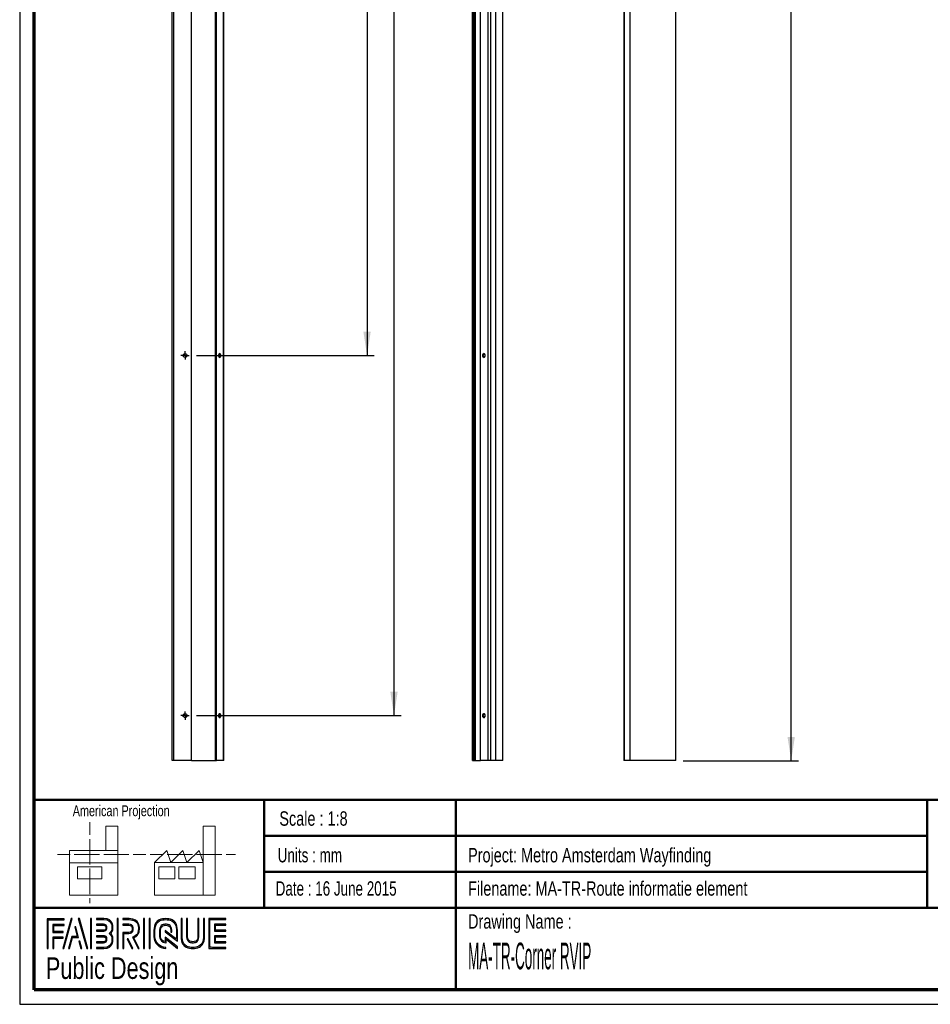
# Paper-space layout 'Corner RVIP' of a CAD drawing. Header units: millimetres. Extents: x 7 to 203, y 7 to 289.
# Tile 1 of 3: x 7 to 133, y 7 to 144. Entities that reach past the tile are written whole.
import ezdxf

# ---------------------------------------------------------------- set-up
doc = ezdxf.new("R2010")
doc.units = ezdxf.units.MM
for name, color, linetype in [('FORMAT', 7, 'Continuous'), ('LAYER1', 7, 'Continuous'), ('LAYER2', 7, 'Continuous'), ('LOGO', 7, 'Continuous')]:
    doc.layers.add(name, color=color, linetype=linetype)
doc.styles.add('SLDTEXTSTYLE0', font='TXT', dxfattribs={"width": 0.7})
doc.styles.add('SLDTEXTSTYLE1', font='TXT', dxfattribs={"width": 0.75})
doc.styles.add('SLDTEXTSTYLE3', font='TXT', dxfattribs={"width": 0.697368})
doc.styles.add('SLDTEXTSTYLE4', font='TXT', dxfattribs={"width": 0.37675})
doc.dimstyles.new('SLDDIMSTYLE25', dxfattribs={"dimtxt": 2.116667, "dimasz": 3.302, "dimexe": 0, "dimexo": 0.0625, "dimgap": 0.529167, "dimtad": 1, "dimlfac": 8, "dimrnd": 1e-09, "dimzin": 12, "dimdsep": 46, "dimtxsty": 'SLDTEXTSTYLE1', "dimsah": 1, "dimcen": 0.09, "dimadec": 0, "dimazin": 3, "dimtfac": 1, "dimtofl": 0, "dimtmove": 0, "dimatfit": 3, "dimfxl": 1, "dimfrac": 2, "dimtolj": 1, "dimtzin": 12, "dimarcsym": 0})

# ---------------------------------------------------------------- blocks, each defined once
blk = doc.blocks.new('_D_121')
at = {"layer": 'LOGO'}
for p, q in [((98.99, 253.71), (114.99, 253.71)), ((113.99, 41.21), (113.99, 253.71)), ((98.99, 41.21), (114.99, 41.21))]:
    blk.add_line(p, q, dxfattribs=at)
for points in [[(113.99, 253.71), (113.48, 250.41), (114.5, 250.41)], [(113.99, 41.21), (114.5, 44.52), (113.48, 44.52)]]:
    blk.add_solid(points, dxfattribs=at)
at = {"layer": 'LOGO', "insert": (111.26, 147.46), "char_height": 2.117, "attachment_point": 1, "rotation": 90, "style": 'SLDTEXTSTYLE1'}
blk.add_mtext('1700', dxfattribs=at)
blk = doc.blocks.new('_D_125')
at = {"layer": 'LOGO'}
for p, q in [((55.09, 253.71), (55.09, 264.52)), ((31.69, 253.71), (56.09, 253.71)), ((55.09, 253.71), (55.09, 97.46)), ((31.39, 97.46), (56.09, 97.46))]:
    blk.add_line(p, q, dxfattribs=at)
for points in [[(55.09, 253.71), (54.58, 250.41), (55.6, 250.41)], [(55.09, 97.46), (55.6, 100.77), (54.58, 100.77)]]:
    blk.add_solid(points, dxfattribs=at)
at = {"layer": 'LOGO', "insert": (52.36, 258.26), "char_height": 2.117, "attachment_point": 1, "rotation": 90, "style": 'SLDTEXTSTYLE1'}
blk.add_mtext('1250', dxfattribs=at)
blk = doc.blocks.new('_D_126')
at = {"layer": 'LOGO'}
for p, q in [((58.83, 253.71), (58.83, 264.52)), ((31.69, 253.71), (59.83, 253.71)), ((58.83, 253.71), (58.83, 47.46)), ((31.39, 47.46), (59.83, 47.46))]:
    blk.add_line(p, q, dxfattribs=at)
for points in [[(58.83, 253.71), (58.32, 250.41), (59.34, 250.41)], [(58.83, 47.46), (59.34, 50.77), (58.32, 50.77)]]:
    blk.add_solid(points, dxfattribs=at)
at = {"layer": 'LOGO', "insert": (56.1, 258.26), "char_height": 2.117, "attachment_point": 1, "rotation": 90, "style": 'SLDTEXTSTYLE1'}
blk.add_mtext('1650', dxfattribs=at)
blk = doc.blocks.new('SW_CENTERMARKSYMBOL_31')
at = {"layer": 'LOGO', "color": 0}
for p, q in [((-0.3125, 0), (-0.575, 0)), ((0, 0), (-0.3125, 0)), ((0, 0.3125), (0, 0.575)), ((0, 0), (0, 0.3125)), ((0, 0), (0, -0.3125)), ((0, 0), (0.3125, 0)), ((0.3125, 0), (0.575, 0)), ((0, -0.3125), (0, -0.575))]:
    blk.add_line(p, q, dxfattribs=at)
blk = doc.blocks.new('SW_CENTERMARKSYMBOL_32')
at = {"layer": 'LOGO', "color": 0}
for p, q in [((-0.3125, 0), (-0.575, 0)), ((0, 0), (-0.3125, 0)), ((0, 0.3125), (0, 0.575)), ((0, 0), (0, 0.3125)), ((0, 0), (0, -0.3125)), ((0, 0), (0.3125, 0)), ((0.3125, 0), (0.575, 0)), ((0, -0.3125), (0, -0.575))]:
    blk.add_line(p, q, dxfattribs=at)

psp = doc.layouts.new('Corner RVIP')

# ---------------------------------------------------------------- hatches: boundary and pattern name
at = {"layer": 'LOGO'}
for points in [[(10.6886, 15.1336), (10.8267, 15.1336), (10.8267, 19.1191), (13.0247, 19.1191), (13.0247, 19.2569), (10.6886, 19.2569)], [(14.1546, 19.2796), (14.0117, 19.2796), (12.8319, 15.1564), (12.9745, 15.1564)], [(16.3163, 15.1564), (15.1362, 19.2796), (14.9892, 19.2796), (16.1715, 15.1564)], [(16.8175, 15.1564), (16.8175, 19.2796), (16.6792, 19.2796), (16.6792, 15.1564)], [(20.5209, 15.1564), (20.5209, 19.2796), (20.3827, 19.2796), (20.3827, 15.1564)], [(24.1686, 15.1564), (24.1686, 19.2796), (24.0306, 19.2796), (24.0306, 15.1564)], [(24.9531, 15.1564), (24.9531, 19.2796), (24.8152, 19.2796), (24.8152, 15.1564)], [(11.5878, 17.5069), (11.5878, 18.3377), (13.0247, 18.3377), (13.0247, 18.476), (11.4498, 18.476), (11.4498, 17.3687), (12.8886, 17.3687), (12.8886, 17.5069)], [(13.7898, 15.1564), (14.2016, 16.6676), (15.0361, 16.6676), (14.641, 18.1631), (14.4934, 18.1631), (14.8571, 16.8059), (14.0959, 16.8059), (13.6496, 15.1564)], [(34.0308, 17.6781), (34.0308, 18.3605), (35.4618, 18.3605), (35.4618, 18.4987), (33.8922, 18.4987), (33.8922, 17.5397), (35.4618, 17.5397), (35.4618, 17.6781)], [(11.5878, 15.1336), (11.5878, 16.5876), (12.8886, 16.5876), (12.8886, 16.7253), (11.4498, 16.7253), (11.4498, 15.1336)], [(22.5695, 15.1564), (21.911, 16.4985), (21.7571, 16.4985), (22.4158, 15.1564)], [(35.4618, 15.9383), (35.4618, 16.0768), (34.0308, 16.0768), (34.0308, 16.7591), (35.4618, 16.7591), (35.4618, 16.8972), (33.8922, 16.8972), (33.8922, 15.9383)], [(15.4879, 15.1564), (15.2148, 16.1436), (15.0671, 16.1436), (15.3478, 15.1564)]]:
    psp.add_hatch(color=7, dxfattribs=at).paths.add_polyline_path(points, flags=0)
h = psp.add_hatch(color=7, dxfattribs=at)
edge = h.paths.add_edge_path(flags=0)
edge.add_line((17.5302, 15.1564), (18.5372, 15.1564))
edge.add_spline(control_points=[(18.5372, 15.1564), (19.2314, 15.1564), (19.7957, 15.7225), (19.7957, 16.418), (19.7957, 16.7112), (19.6812, 16.9926), (19.4787, 17.2215), (19.6812, 17.4499), (19.7957, 17.7315), (19.7957, 18.0248), (19.7957, 18.7196), (19.2314, 19.2849), (18.5372, 19.2849)], knot_values=[0, 0, 0, 0, 1, 2, 3, 4, 5, 6, 7, 8, 9, 10, 10, 10, 10], weights=[1, 1, 1, 1, 1, 1, 1, 1, 1, 1, 1, 1, 1], degree=3, periodic=0)
edge.add_line((18.5372, 19.2849), (17.5302, 19.2849))
edge.add_line((17.5302, 19.2849), (17.5302, 19.1468))
edge.add_line((17.5302, 19.1468), (18.5372, 19.1468))
edge.add_spline(control_points=[(18.5372, 19.1468), (19.1551, 19.1468), (19.6577, 18.6435), (19.6577, 18.0248), (19.6577, 17.7476), (19.5451, 17.4793), (19.341, 17.2693)], knot_values=[0, 0, 0, 0, 1, 2, 3, 4, 4, 4, 4], weights=[1, 1, 1, 1, 1, 1, 1], degree=3, periodic=0)
edge.add_line((19.341, 17.2693), (19.2941, 17.2215))
edge.add_line((19.2941, 17.2215), (19.341, 17.173))
edge.add_spline(control_points=[(19.341, 17.173), (19.5451, 16.9632), (19.6577, 16.6949), (19.6577, 16.418), (19.6577, 15.7985), (19.1551, 15.2946), (18.5372, 15.2946)], knot_values=[0, 0, 0, 0, 1, 2, 3, 4, 4, 4, 4], weights=[1, 1, 1, 1, 1, 1, 1], degree=3, periodic=0)
edge.add_line((18.5372, 15.2946), (17.5302, 15.2946))
edge.add_line((17.5302, 15.2946), (17.5302, 15.1564))
h = psp.add_hatch(color=7, dxfattribs=at)
edge = h.paths.add_edge_path(flags=0)
edge.add_line((23.2908, 15.1564), (23.4443, 15.1564))
edge.add_line((23.4443, 15.1564), (22.7198, 16.6317))
edge.add_spline(control_points=[(22.7198, 16.6317), (23.1755, 16.875), (23.4711, 17.3491), (23.4711, 17.8696), (23.4711, 18.647), (22.8397, 19.2796), (22.0637, 19.2796)], knot_values=[0, 0, 0, 0, 1, 2, 3, 4, 4, 4, 4], weights=[1, 1, 1, 1, 1, 1, 1], degree=3, periodic=0)
edge.add_line((22.0637, 19.2796), (21.1671, 19.2796))
edge.add_line((21.1671, 19.2796), (21.1671, 19.1419))
edge.add_line((21.1671, 19.1419), (22.0637, 19.1419))
edge.add_spline(control_points=[(22.0637, 19.1419), (22.7637, 19.1419), (23.3332, 18.571), (23.3332, 17.8696), (23.3332, 17.3783), (23.0463, 16.9261), (22.6016, 16.7176)], knot_values=[0, 0, 0, 0, 1, 2, 3, 4, 4, 4, 4], weights=[1, 1, 1, 1, 1, 1, 1], degree=3, periodic=0)
edge.add_line((22.6016, 16.7176), (22.538, 16.6879))
edge.add_line((22.538, 16.6879), (23.2908, 15.1564))
h = psp.add_hatch(color=7, dxfattribs=at)
edge = h.paths.add_edge_path(flags=0)
edge.add_line((28.7594, 16.1427), (28.7599, 17.6477))
edge.add_spline(control_points=[(28.7599, 17.6477), (28.7599, 18.5477), (28.0291, 19.2796), (27.131, 19.2796), (26.2321, 19.2796), (25.501, 18.5477), (25.501, 17.6477)], knot_values=[0, 0, 0, 0, 1, 2, 3, 4, 4, 4, 4], weights=[1, 1, 1, 1, 1, 1, 1], degree=3, periodic=0)
edge.add_line((25.501, 17.6477), (25.501, 16.7885))
edge.add_spline(control_points=[(25.501, 16.7885), (25.501, 15.8888), (26.2316, 15.1564), (27.13, 15.1564)], knot_values=[1, 1, 1, 1, 2, 2, 2, 2], weights=[1, 1, 1, 1], degree=3, periodic=0)
edge.add_line((27.13, 15.1564), (27.13, 15.2946))
edge.add_spline(control_points=[(27.13, 15.2946), (26.3078, 15.2946), (25.6393, 15.9651), (25.6393, 16.7885)], knot_values=[3, 3, 3, 3, 4, 4, 4, 4], weights=[1, 1, 1, 1], degree=3, periodic=0)
edge.add_line((25.6393, 16.7885), (25.6393, 17.6477))
edge.add_spline(control_points=[(25.6393, 17.6477), (25.6393, 18.4716), (26.3084, 19.1419), (27.131, 19.1419), (27.9529, 19.1419), (28.6216, 18.4716), (28.6216, 17.6477)], knot_values=[0, 0, 0, 0, 1, 2, 3, 4, 4, 4, 4], weights=[1, 1, 1, 1, 1, 1, 1], degree=3, periodic=0)
edge.add_spline(control_points=[(28.6216, 17.6477), (28.6216, 16.6487), (28.6216, 16.4224), (28.4274, 16.5706), (27.0597, 17.6351)], knot_values=[0, 0, 0, 0, 1, 2, 2, 2, 2], weights=[1, 1, 1, 1, 1], degree=3, periodic=0)
edge.add_line((27.0597, 17.6351), (27.0597, 17.469))
edge.add_line((27.0597, 17.469), (28.7594, 16.1427))
h = psp.add_hatch(color=7, dxfattribs=at)
edge = h.paths.add_edge_path(flags=0)
edge.add_line((29.2593, 19.2796), (29.2593, 16.7885))
edge.add_spline(control_points=[(29.2593, 16.7885), (29.2593, 15.8888), (29.99, 15.1564), (30.8881, 15.1564), (31.7871, 15.1564), (32.5179, 15.8888), (32.5179, 16.7885)], knot_values=[0, 0, 0, 0, 1, 2, 3, 4, 4, 4, 4], weights=[1, 1, 1, 1, 1, 1, 1], degree=3, periodic=0)
edge.add_line((32.5179, 16.7885), (32.5179, 19.2796))
edge.add_line((32.5179, 19.2796), (32.3799, 19.2796))
edge.add_line((32.3799, 19.2796), (32.3799, 16.7885))
edge.add_spline(control_points=[(32.3799, 16.7885), (32.3799, 15.9651), (31.7106, 15.2946), (30.8881, 15.2946), (30.066, 15.2946), (29.3971, 15.9651), (29.3971, 16.7885)], knot_values=[0, 0, 0, 0, 1, 2, 3, 4, 4, 4, 4], weights=[1, 1, 1, 1, 1, 1, 1], degree=3, periodic=0)
edge.add_line((29.3971, 16.7885), (29.3971, 19.2796))
edge.add_line((29.3971, 19.2796), (29.2593, 19.2796))
h = psp.add_hatch(color=7, dxfattribs=at)
edge = h.paths.add_edge_path(flags=0)
edge.add_line((30.0392, 19.2796), (30.0392, 16.7905))
edge.add_spline(control_points=[(30.0392, 16.7905), (30.0392, 16.3211), (30.4199, 15.9388), (30.8881, 15.9388), (31.3565, 15.9388), (31.7375, 16.3211), (31.7375, 16.7905)], knot_values=[0, 0, 0, 0, 1, 2, 3, 4, 4, 4, 4], weights=[1, 1, 1, 1, 1, 1, 1], degree=3, periodic=0)
edge.add_line((31.7375, 16.7905), (31.7375, 19.2796))
edge.add_line((31.7375, 19.2796), (31.5996, 19.2796))
edge.add_line((31.5996, 19.2796), (31.5996, 16.7905))
edge.add_spline(control_points=[(31.5996, 16.7905), (31.5996, 16.397), (31.28, 16.0769), (30.8881, 16.0769), (30.4958, 16.0769), (30.1769, 16.397), (30.1769, 16.7905)], knot_values=[0, 0, 0, 0, 1, 2, 3, 4, 4, 4, 4], weights=[1, 1, 1, 1, 1, 1, 1], degree=3, periodic=0)
edge.add_line((30.1769, 16.7905), (30.1769, 19.2796))
edge.add_line((30.1769, 19.2796), (30.0392, 19.2796))
h = psp.add_hatch(color=7, dxfattribs=at)
edge = h.paths.add_edge_path(flags=0)
edge.add_line((35.4618, 15.1558), (35.4618, 15.2939))
edge.add_spline(control_points=[(35.4618, 15.2939), (33.3989, 15.2939), (33.2693, 15.2939), (33.2693, 15.4248), (33.2693, 19.011), (33.2693, 19.1419)], knot_values=[0, 0, 0, 0, 1, 2, 3, 3, 3, 3], weights=[1, 1, 1, 1, 1, 1], degree=3, periodic=0)
edge.add_line((33.2693, 19.1419), (35.4618, 19.1419))
edge.add_line((35.4618, 19.1419), (35.4618, 19.2796))
edge.add_line((35.4618, 19.2796), (33.1309, 19.2796))
edge.add_line((33.1309, 19.2796), (33.1309, 15.1558))
edge.add_line((33.1309, 15.1558), (35.4618, 15.1558))
h = psp.add_hatch(color=7, dxfattribs=at)
edge = h.paths.add_edge_path(flags=0)
edge.add_line((17.5302, 17.5393), (18.5352, 17.5393))
edge.add_spline(control_points=[(18.5352, 17.5393), (18.7876, 17.5707), (18.9712, 17.7791), (18.9712, 18.0243), (18.9712, 18.2941), (18.7571, 18.5061), (18.4834, 18.5061)], knot_values=[0, 0, 0, 0, 1, 2, 3, 4, 4, 4, 4], weights=[1, 1, 1, 1, 1, 1, 1], degree=3, periodic=0)
edge.add_line((18.4834, 18.5061), (17.5302, 18.5061))
edge.add_line((17.5302, 18.5061), (17.5302, 18.3678))
edge.add_line((17.5302, 18.3678), (18.4834, 18.3678))
edge.add_spline(control_points=[(18.4834, 18.3678), (18.6795, 18.3678), (18.8332, 18.217), (18.8332, 18.0243), (18.8332, 17.8486), (18.7014, 17.6991), (18.5261, 17.6767)], knot_values=[0, 0, 0, 0, 1, 2, 3, 4, 4, 4, 4], weights=[1, 1, 1, 1, 1, 1, 1], degree=3, periodic=0)
edge.add_line((18.5261, 17.6767), (17.5302, 17.6772))
edge.add_line((17.5302, 17.6772), (17.5302, 17.5393))
h = psp.add_hatch(color=7, dxfattribs=at)
edge = h.paths.add_edge_path(flags=0)
edge.add_line((21.1671, 18.3605), (22.0096, 18.3605))
edge.add_spline(control_points=[(22.0096, 18.3605), (22.277, 18.3605), (22.4943, 18.1405), (22.4943, 17.8696), (22.4943, 17.599), (22.277, 17.3787), (22.0096, 17.3787)], knot_values=[0, 0, 0, 0, 1, 2, 3, 4, 4, 4, 4], weights=[1, 1, 1, 1, 1, 1, 1], degree=3, periodic=0)
edge.add_line((22.0096, 17.3787), (21.1671, 17.3787))
edge.add_line((21.1671, 17.3787), (21.1671, 15.1564))
edge.add_line((21.1671, 15.1564), (21.3051, 15.1564))
edge.add_line((21.3051, 15.1564), (21.3051, 17.2409))
edge.add_line((21.3051, 17.2409), (22.0096, 17.2409))
edge.add_spline(control_points=[(22.0096, 17.2409), (22.3531, 17.2409), (22.6324, 17.5227), (22.6324, 17.8696), (22.6324, 18.2163), (22.3531, 18.4987), (22.0096, 18.4987)], knot_values=[0, 0, 0, 0, 1, 2, 3, 4, 4, 4, 4], weights=[1, 1, 1, 1, 1, 1, 1], degree=3, periodic=0)
edge.add_line((22.0096, 18.4987), (21.1671, 18.4987))
edge.add_line((21.1671, 18.4987), (21.1671, 18.3605))
h = psp.add_hatch(color=7, dxfattribs=at)
edge = h.paths.add_edge_path(flags=0)
edge.add_line((28.7594, 15.1564), (28.7594, 15.3484))
edge.add_line((28.7594, 15.3484), (27.0597, 16.7155))
edge.add_line((27.0597, 16.7155), (27.0597, 16.0904))
edge.add_spline(control_points=[(27.0597, 16.0904), (26.702, 16.1268), (26.4186, 16.421), (26.4186, 16.7905)], knot_values=[0, 0, 0, 0, 1, 1, 1, 1], weights=[1, 1, 1, 1], degree=3, periodic=0)
edge.add_line((26.4186, 16.7905), (26.4194, 17.6463))
edge.add_spline(control_points=[(26.4194, 17.6463), (26.4194, 18.0393), (26.7388, 18.3596), (27.131, 18.3596), (27.5229, 18.3596), (27.8423, 18.0393), (27.8423, 17.6463)], knot_values=[0, 0, 0, 0, 1, 2, 3, 4, 4, 4, 4], weights=[1, 1, 1, 1, 1, 1, 1], degree=3, periodic=0)
edge.add_line((27.8423, 17.6463), (27.8415, 17.4088))
edge.add_line((27.8415, 17.4088), (27.9795, 17.4082))
edge.add_line((27.9795, 17.4082), (27.9801, 17.6459))
edge.add_spline(control_points=[(27.9801, 17.6459), (27.9801, 18.1155), (27.5991, 18.4973), (27.131, 18.4973), (26.6626, 18.4973), (26.2814, 18.1155), (26.2814, 17.6463)], knot_values=[0, 0, 0, 0, 1, 2, 3, 4, 4, 4, 4], weights=[1, 1, 1, 1, 1, 1, 1], degree=3, periodic=0)
edge.add_line((26.2814, 17.6463), (26.2804, 16.7905))
edge.add_spline(control_points=[(26.2804, 16.7905), (26.2804, 16.3207), (26.6608, 15.9381), (27.1282, 15.9381)], knot_values=[0, 0, 0, 0, 1, 1, 1, 1], weights=[1, 1, 1, 1], degree=3, periodic=0)
edge.add_line((27.1282, 15.9381), (27.1973, 15.9381))
edge.add_line((27.1973, 15.9381), (27.1973, 16.4361))
edge.add_line((27.1973, 16.4361), (28.7594, 15.1564))
h = psp.add_hatch(color=7, dxfattribs=at)
edge = h.paths.add_edge_path(flags=0)
edge.add_line((17.5302, 15.9289), (18.4834, 15.9289))
edge.add_spline(control_points=[(18.4834, 15.9289), (18.7525, 15.9289), (18.9712, 16.1482), (18.9712, 16.418), (18.9712, 16.6881), (18.7571, 16.8997), (18.4834, 16.8997), (18.4832, 16.8997), (17.53, 16.8977)], knot_values=[0, 0, 0, 0, 1, 2, 3, 4, 5, 6, 6, 6, 6], weights=[1, 1, 1, 1, 1, 1, 1, 1, 1], degree=3, periodic=0)
edge.add_line((17.53, 16.8977), (17.5302, 16.7596))
edge.add_line((17.5302, 16.7596), (18.4834, 16.7616))
edge.add_spline(control_points=[(18.4834, 16.7616), (18.6795, 16.7616), (18.8332, 16.6105), (18.8332, 16.418), (18.8332, 16.2243), (18.6763, 16.0666), (18.4834, 16.0666)], knot_values=[0, 0, 0, 0, 1, 2, 3, 4, 4, 4, 4], weights=[1, 1, 1, 1, 1, 1, 1], degree=3, periodic=0)
edge.add_line((18.4834, 16.0666), (17.5302, 16.0666))
edge.add_line((17.5302, 16.0666), (17.5302, 15.9289))

# ---------------------------------------------------------------- linework, layer by layer
at = {"color": 7, "linetype": 'Continuous', "lineweight": 25}
for p, q in [((28.0039, 41.2137), (28.0039, 253.7137)), ((28.2539, 41.2137), (28.2539, 253.7137)), ((30.6914, 41.2137), (30.6914, 253.7137)), ((34.0564, 41.2137), (34.0564, 253.7137)), ((34.1958, 41.2137), (34.1958, 253.7137)), ((35.1575, 41.2137), (35.1575, 253.7137)), ((35.2217, 41.2137), (35.2217, 253.7137)), ((69.7343, 41.2137), (69.7343, 253.7137)), ((69.9218, 41.2137), (69.9218, 253.7137)), ((69.9843, 41.2137), (69.9843, 253.7137)), ((70.1322, 41.2137), (70.1322, 253.7137)), ((70.8494, 41.2137), (70.8494, 253.7137)), ((71.9178, 41.2137), (71.9178, 253.7137)), ((72.2708, 41.2137), (72.2708, 253.7137)), ((72.9657, 41.2137), (72.9657, 253.7137)), ((73.9447, 41.2137), (73.9447, 253.7137)), ((90.7702, 253.7137), (90.7702, 41.2137)), ((90.8529, 41.2137), (90.8529, 253.7137)), ((91.6247, 41.2137), (91.6247, 253.7137)), ((97.9881, 41.2137), (97.9881, 253.7137)), ((28.2539, 41.2137), (28.0039, 41.2137)), ((30.6914, 41.2137), (28.2539, 41.2137)), ((30.6914, 41.2137), (34.0564, 41.2137)), ((34.0564, 41.2137), (34.1958, 41.2137)), ((35.1575, 41.2137), (34.1958, 41.2137)), ((35.2217, 41.2137), (35.1575, 41.2137)), ((69.7343, 41.2137), (69.9218, 41.2137)), ((69.9218, 41.2137), (69.9843, 41.2137)), ((69.9843, 41.2137), (70.1322, 41.2137)), ((70.1322, 41.2137), (70.8494, 41.2137)), ((71.9178, 41.2137), (70.8494, 41.2137)), ((72.2708, 41.2137), (71.9178, 41.2137)), ((72.9657, 41.2137), (72.2708, 41.2137)), ((73.9447, 41.2137), (72.9657, 41.2137)), ((90.8529, 41.2137), (90.7702, 41.2137)), ((91.6247, 41.2137), (90.8529, 41.2137)), ((97.9881, 41.2137), (91.6247, 41.2137))]:
    psp.add_line(p, q, dxfattribs=at)
at = {"color": 7, "linetype": 'Continuous', "lineweight": 18}
for p, q in [((16.5773, 32.6788), (16.5773, 30.9217)), ((20.4987, 32.1146), (18.8168, 32.1146)), ((18.8168, 32.1146), (18.8168, 28.7379)), ((20.4987, 27.0496), (20.4987, 32.1146)), ((32.3195, 27.0539), (32.3195, 32.119)), ((32.3195, 32.119), (34.0014, 32.119)), ((34.0014, 32.119), (34.0014, 22.5532)), ((16.5773, 30.3345), (16.5773, 28.5727)), ((13.7711, 28.7379), (13.7711, 27.0496)), ((13.7711, 28.7379), (20.4987, 28.7379)), ((25.5919, 27.0539), (27.2738, 28.7423)), ((27.2738, 28.7423), (27.8361, 27.0539)), ((27.8361, 27.0539), (29.518, 28.7423)), ((29.518, 28.7423), (30.08, 27.0539)), ((30.08, 27.0539), (31.7619, 28.7423)), ((31.7619, 28.7423), (32.3195, 27.0539)), ((12.0892, 28.1782), (13.8397, 28.1782)), ((14.4247, 28.1782), (16.1797, 28.1782)), ((16.1797, 28.1782), (17.9347, 28.1782)), ((16.5773, 28.5727), (16.5773, 26.811)), ((18.5197, 28.1782), (20.2747, 28.1782)), ((20.2747, 28.1782), (22.0297, 28.1782)), ((22.6147, 28.1782), (24.3696, 28.1782)), ((24.9795, 28.1826), (26.7345, 28.1826)), ((27.3195, 28.1826), (29.0745, 28.1826)), ((29.0745, 28.1826), (30.8294, 28.1826)), ((31.4144, 28.1826), (33.1697, 28.1826)), ((33.1697, 28.1826), (34.9247, 28.1826)), ((35.5097, 28.1826), (36.8076, 28.1826)), ((13.7711, 27.0496), (20.4987, 27.0496)), ((13.7711, 27.0496), (13.7711, 22.5488)), ((14.8954, 26.49), (18.2592, 26.49)), ((14.8954, 24.8015), (14.8954, 26.49)), ((16.5773, 26.2238), (16.5773, 24.4622)), ((18.2592, 26.49), (18.2592, 24.8015)), ((20.4987, 27.0496), (20.4987, 22.5488)), ((32.3195, 27.0539), (25.5919, 27.0539)), ((25.5919, 27.0539), (25.5919, 22.5532)), ((26.1542, 26.4944), (28.3981, 26.4944)), ((26.1542, 24.8059), (26.1542, 26.4944)), ((28.3981, 26.4944), (28.3981, 24.8059)), ((28.9557, 26.4944), (31.1999, 26.4944)), ((28.9557, 24.8059), (28.9557, 26.4944)), ((31.1999, 26.4944), (31.1999, 24.8059)), ((32.3195, 27.0539), (32.3195, 22.5532)), ((18.2592, 24.8015), (14.8954, 24.8015)), ((28.3981, 24.8059), (26.1542, 24.8059)), ((31.1999, 24.8059), (28.9557, 24.8059)), ((16.5773, 24.4622), (16.5773, 22.7003)), ((13.7711, 22.5488), (20.4987, 22.5488)), ((16.5773, 22.1131), (16.5773, 21.4248)), ((25.5919, 22.5532), (32.3195, 22.5532)), ((32.3195, 22.5532), (34.0014, 22.5532))]:
    psp.add_line(p, q, dxfattribs=at)
at = {"color": 7, "linetype": 'Continuous', "lineweight": 25, "flags": 128}
for points in [[(34.4383, 97.4637), (34.4517, 97.3632), (34.4897, 97.2781), (34.5467, 97.2212), (34.6139, 97.2012), (34.6811, 97.2212), (34.7381, 97.2781), (34.7762, 97.3632), (34.7896, 97.4637), (34.7762, 97.5641), (34.7381, 97.6493), (34.6811, 97.7062), (34.6139, 97.7262), (34.5467, 97.7062), (34.4897, 97.6493), (34.4517, 97.5641), (34.4383, 97.4637)], [(71.1188, 97.4637), (71.1337, 97.3632), (71.176, 97.2781), (71.2393, 97.2212), (71.3139, 97.2012), (71.3886, 97.2212), (71.4519, 97.2781), (71.4942, 97.3632), (71.509, 97.4637), (71.4942, 97.5641), (71.4519, 97.6493), (71.3886, 97.7062), (71.3139, 97.7262), (71.2393, 97.7062), (71.176, 97.6493), (71.1337, 97.5641), (71.1188, 97.4637)], [(34.4383, 47.4637), (34.4517, 47.3632), (34.4897, 47.2781), (34.5467, 47.2212), (34.6139, 47.2012), (34.6811, 47.2212), (34.7381, 47.2781), (34.7762, 47.3632), (34.7896, 47.4637), (34.7762, 47.5641), (34.7381, 47.6493), (34.6811, 47.7062), (34.6139, 47.7262), (34.5467, 47.7062), (34.4897, 47.6493), (34.4517, 47.5641), (34.4383, 47.4637)], [(71.1188, 47.4637), (71.1337, 47.3632), (71.176, 47.2781), (71.2393, 47.2212), (71.3139, 47.2012), (71.3886, 47.2212), (71.4519, 47.2781), (71.4942, 47.3632), (71.509, 47.4637), (71.4942, 47.5641), (71.4519, 47.6493), (71.3886, 47.7062), (71.3139, 47.7262), (71.2393, 47.7062), (71.176, 47.6493), (71.1337, 47.5641), (71.1188, 47.4637)]]:
    psp.add_lwpolyline(points, dxfattribs=at)
at = {"color": 7, "linetype": 'Continuous', "lineweight": 25}
for centre in [(29.8164, 97.4637), (29.8164, 47.4637)]:
    psp.add_circle(centre, 0.2625, dxfattribs=at)
for centre, radius, start, end in [((34.3643, 97.4817), 0.2865, 356.386637, 51.085248), ((34.3643, 97.4456), 0.2865, 308.914752, 3.613363), ((71.5284, 97.4637), 0.2912, 121.406261, 238.593739), ((34.3643, 47.4817), 0.2865, 356.386637, 51.085248), ((34.3643, 47.4456), 0.2865, 308.914752, 3.613363), ((71.5284, 47.4637), 0.2912, 121.406261, 238.593739)]:
    psp.add_arc(centre, radius, start, end, dxfattribs=at)
at = {"layer": 'LAYER1', "lineweight": 50}
for p, q in [((8.8519, 35.7839), (201.3519, 35.7839)), ((40.8138, 35.7839), (40.8138, 20.7839)), ((67.4321, 35.7839), (67.4321, 9.39)), ((132.8499, 35.7839), (132.8499, 20.7839)), ((40.8138, 30.7839), (132.8499, 30.7839)), ((40.8138, 25.7839), (132.8499, 25.7839)), ((8.8519, 20.7839), (201.3519, 20.7839))]:
    psp.add_line(p, q, dxfattribs=at)
at = {"layer": 'LAYER2', "lineweight": 70}
for p, q in [((8.8519, 9.39), (8.8519, 287.7022)), ((201.3519, 9.39), (8.8519, 9.39))]:
    psp.add_line(p, q, dxfattribs=at)
at = {"layer": 'LOGO'}
for p, q in [((6.8519, 289.0178), (6.8519, 7.39)), ((6.8519, 7.39), (203.353, 7.39))]:
    psp.add_line(p, q, dxfattribs=at)
at = {"layer": 'LOGO', "color": 7, "linetype": 'Continuous', "lineweight": 25}
for p, q in [((13.0247, 19.2569), (10.6886, 19.2569)), ((14.0117, 19.2796), (12.8319, 15.1564)), ((12.9745, 15.1564), (14.1546, 19.2796))]:
    psp.add_line(p, q, dxfattribs=at)
at = {"layer": 'LOGO', "color": 7, "lineweight": 25}
for p, q in [((10.6886, 19.2569), (10.6886, 15.1336)), ((13.0247, 19.1191), (13.0247, 19.2569)), ((14.1546, 19.2796), (14.0117, 19.2796)), ((14.9892, 19.2796), (16.1715, 15.1564)), ((15.1362, 19.2796), (14.9892, 19.2796)), ((16.3163, 15.1564), (15.1362, 19.2796)), ((16.6792, 19.2796), (16.6792, 15.1564)), ((16.8175, 19.2796), (16.6792, 19.2796)), ((16.8175, 15.1564), (16.8175, 19.2796)), ((17.5302, 19.2849), (17.5302, 19.1468)), ((18.5372, 19.2849), (17.5302, 19.2849)), ((17.5302, 19.1468), (18.5372, 19.1468)), ((20.3827, 19.2796), (20.3827, 15.1564)), ((20.5209, 19.2796), (20.3827, 19.2796)), ((20.5209, 15.1564), (20.5209, 19.2796)), ((22.0637, 19.2796), (21.1671, 19.2796)), ((21.1671, 19.2796), (21.1671, 19.1419)), ((21.1671, 19.1419), (22.0637, 19.1419)), ((24.0306, 19.2796), (24.0306, 15.1564)), ((24.1686, 19.2796), (24.0306, 19.2796)), ((24.1686, 15.1564), (24.1686, 19.2796)), ((24.8152, 19.2796), (24.8152, 15.1564)), ((24.9531, 19.2796), (24.8152, 19.2796)), ((24.9531, 15.1564), (24.9531, 19.2796)), ((29.3971, 19.2796), (29.2593, 19.2796)), ((29.2593, 19.2796), (29.2593, 16.7885)), ((29.3971, 19.2796), (29.2593, 19.2796)), ((29.2593, 19.2796), (29.2593, 16.7885)), ((29.3971, 16.7885), (29.3971, 19.2796)), ((29.3971, 16.7885), (29.3971, 19.2796)), ((30.1769, 19.2796), (30.0392, 19.2796)), ((30.0392, 19.2796), (30.0392, 16.7905)), ((30.1769, 19.2796), (30.0392, 19.2796)), ((30.0392, 19.2796), (30.0392, 16.7905)), ((30.1769, 16.7905), (30.1769, 19.2796)), ((30.1769, 16.7905), (30.1769, 19.2796)), ((31.5996, 19.2796), (31.5996, 16.7905)), ((31.7375, 19.2796), (31.5996, 19.2796)), ((31.5996, 19.2796), (31.5996, 16.7905)), ((31.7375, 19.2796), (31.5996, 19.2796)), ((31.7375, 16.7905), (31.7375, 19.2796)), ((31.7375, 16.7905), (31.7375, 19.2796)), ((32.3799, 19.2796), (32.3799, 16.7885)), ((32.5179, 19.2796), (32.3799, 19.2796)), ((32.3799, 19.2796), (32.3799, 16.7885)), ((32.5179, 19.2796), (32.3799, 19.2796)), ((32.5179, 16.7885), (32.5179, 19.2796)), ((32.5179, 16.7885), (32.5179, 19.2796)), ((35.4618, 19.2796), (33.1309, 19.2796)), ((33.1309, 19.2796), (33.1309, 15.1558)), ((35.4618, 19.2796), (33.1309, 19.2796)), ((33.1309, 19.2796), (33.1309, 15.1558)), ((33.2693, 19.1419), (35.4618, 19.1419)), ((33.2693, 19.1419), (35.4618, 19.1419)), ((35.4618, 19.1419), (35.4618, 19.2796)), ((35.4618, 19.1419), (35.4618, 19.2796)), ((10.8267, 19.1191), (13.0247, 19.1191)), ((10.8267, 15.1336), (10.8267, 19.1191)), ((13.0247, 18.476), (11.4498, 18.476)), ((11.4498, 18.476), (11.4498, 17.3687)), ((11.5878, 17.5069), (11.5878, 18.3377)), ((11.5878, 18.3377), (13.0247, 18.3377)), ((13.0247, 18.3377), (13.0247, 18.476)), ((14.641, 18.1631), (14.4934, 18.1631)), ((14.4934, 18.1631), (14.8571, 16.8059)), ((15.0361, 16.6676), (14.641, 18.1631)), ((17.5302, 18.5061), (17.5302, 18.3678)), ((18.4834, 18.5061), (17.5302, 18.5061)), ((17.5302, 18.3678), (18.4834, 18.3678)), ((22.0096, 18.4987), (21.1671, 18.4987)), ((21.1671, 18.4987), (21.1671, 18.3605)), ((22.0096, 18.4987), (21.1671, 18.4987)), ((21.1671, 18.4987), (21.1671, 18.3605)), ((21.1671, 18.3605), (22.0096, 18.3605)), ((21.1671, 18.3605), (22.0096, 18.3605)), ((35.4618, 18.4987), (33.8922, 18.4987)), ((33.8922, 18.4987), (33.8922, 17.5397)), ((35.4618, 18.4987), (33.8922, 18.4987)), ((33.8922, 18.4987), (33.8922, 17.5397)), ((34.0308, 17.6781), (34.0308, 18.3605)), ((34.0308, 18.3605), (35.4618, 18.3605)), ((34.0308, 17.6781), (34.0308, 18.3605)), ((34.0308, 18.3605), (35.4618, 18.3605)), ((35.4618, 18.3605), (35.4618, 18.4987)), ((35.4618, 18.3605), (35.4618, 18.4987)), ((11.4498, 17.3687), (12.8886, 17.3687)), ((12.8886, 16.7253), (11.4498, 16.7253)), ((11.4498, 16.7253), (11.4498, 15.1336)), ((12.8886, 17.5069), (11.5878, 17.5069)), ((11.5878, 15.1336), (11.5878, 16.5876)), ((11.5878, 16.5876), (12.8886, 16.5876)), ((12.8886, 17.3687), (12.8886, 17.5069)), ((12.8886, 16.5876), (12.8886, 16.7253)), ((14.0959, 16.8059), (13.6496, 15.1564)), ((13.7898, 15.1564), (14.2016, 16.6676)), ((14.8571, 16.8059), (14.0959, 16.8059)), ((17.53, 16.8977), (17.5302, 16.7596)), ((18.5261, 17.6767), (17.5302, 17.6772)), ((17.5302, 17.6772), (17.5302, 17.5393)), ((17.5302, 17.5393), (18.5352, 17.5393)), ((17.5302, 16.7596), (18.4834, 16.7616)), ((19.341, 17.2693), (19.2941, 17.2215)), ((19.2941, 17.2215), (19.341, 17.173)), ((22.0096, 17.3787), (21.1671, 17.3787)), ((21.1671, 17.3787), (21.1671, 15.1564)), ((22.0096, 17.3787), (21.1671, 17.3787)), ((21.1671, 17.3787), (21.1671, 15.1564)), ((21.3051, 15.1564), (21.3051, 17.2409)), ((21.3051, 17.2409), (22.0096, 17.2409)), ((21.3051, 15.1564), (21.3051, 17.2409)), ((21.3051, 17.2409), (22.0096, 17.2409)), ((21.7571, 16.4985), (22.4158, 15.1564)), ((21.911, 16.4985), (21.7571, 16.4985)), ((21.7571, 16.4985), (22.4158, 15.1564)), ((21.911, 16.4985), (21.7571, 16.4985)), ((22.5695, 15.1564), (21.911, 16.4985)), ((22.5695, 15.1564), (21.911, 16.4985)), ((22.6016, 16.7176), (22.538, 16.6879)), ((22.538, 16.6879), (23.2908, 15.1564)), ((23.4443, 15.1564), (22.7198, 16.6317)), ((25.501, 17.6477), (25.501, 16.7885)), ((25.501, 17.6477), (25.501, 16.7885)), ((25.6393, 16.7885), (25.6393, 17.6477)), ((25.6393, 16.7885), (25.6393, 17.6477)), ((26.2814, 17.6463), (26.2804, 16.7905)), ((26.4186, 16.7905), (26.4194, 17.6463)), ((27.0597, 17.6351), (27.0597, 17.469)), ((27.0597, 17.6351), (27.0597, 17.469)), ((27.0597, 17.469), (28.7594, 16.1427)), ((27.0597, 17.469), (28.7594, 16.1427)), ((28.7594, 15.3484), (27.0597, 16.7155)), ((27.0597, 16.7155), (27.0597, 16.0904)), ((27.1973, 15.9381), (27.1973, 16.4361)), ((27.1973, 16.4361), (28.7594, 15.1564)), ((27.8423, 17.6463), (27.8415, 17.4088)), ((27.8415, 17.4088), (27.9795, 17.4082)), ((27.9795, 17.4082), (27.9801, 17.6459)), ((28.7594, 16.1427), (28.7599, 17.6477)), ((28.7594, 16.1427), (28.7599, 17.6477)), ((33.8922, 17.5397), (35.4618, 17.5397)), ((33.8922, 17.5397), (35.4618, 17.5397)), ((35.4618, 16.8972), (33.8922, 16.8972)), ((33.8922, 16.8972), (33.8922, 15.9383)), ((35.4618, 16.8972), (33.8922, 16.8972)), ((33.8922, 16.8972), (33.8922, 15.9383)), ((35.4618, 17.6781), (34.0308, 17.6781)), ((35.4618, 17.6781), (34.0308, 17.6781)), ((34.0308, 16.0768), (34.0308, 16.7591)), ((34.0308, 16.7591), (35.4618, 16.7591)), ((34.0308, 16.0768), (34.0308, 16.7591)), ((34.0308, 16.7591), (35.4618, 16.7591)), ((35.4618, 17.5397), (35.4618, 17.6781)), ((35.4618, 17.5397), (35.4618, 17.6781)), ((35.4618, 16.7591), (35.4618, 16.8972)), ((35.4618, 16.7591), (35.4618, 16.8972)), ((10.6886, 15.1336), (10.8267, 15.1336)), ((11.4498, 15.1336), (11.5878, 15.1336)), ((12.8319, 15.1564), (12.9745, 15.1564)), ((13.6496, 15.1564), (13.7898, 15.1564)), ((15.0671, 16.1436), (15.3478, 15.1564)), ((15.2148, 16.1436), (15.0671, 16.1436)), ((15.4879, 15.1564), (15.2148, 16.1436)), ((15.3478, 15.1564), (15.4879, 15.1564)), ((16.1715, 15.1564), (16.3163, 15.1564)), ((16.6792, 15.1564), (16.8175, 15.1564)), ((18.4834, 16.0666), (17.5302, 16.0666)), ((17.5302, 16.0666), (17.5302, 15.9289)), ((17.5302, 15.9289), (18.4834, 15.9289)), ((18.5372, 15.2946), (17.5302, 15.2946)), ((17.5302, 15.2946), (17.5302, 15.1564)), ((17.5302, 15.1564), (18.5372, 15.1564)), ((20.3827, 15.1564), (20.5209, 15.1564)), ((21.1671, 15.1564), (21.3051, 15.1564)), ((21.1671, 15.1564), (21.3051, 15.1564)), ((22.4158, 15.1564), (22.5695, 15.1564)), ((22.4158, 15.1564), (22.5695, 15.1564)), ((23.2908, 15.1564), (23.4443, 15.1564)), ((24.0306, 15.1564), (24.1686, 15.1564)), ((24.8152, 15.1564), (24.9531, 15.1564)), ((27.1282, 15.9381), (27.1973, 15.9381)), ((27.13, 15.1564), (27.13, 15.2946)), ((27.13, 15.1564), (27.13, 15.2946)), ((28.7594, 15.1564), (28.7594, 15.3484)), ((33.1309, 15.1558), (35.4618, 15.1558)), ((33.1309, 15.1558), (35.4618, 15.1558)), ((33.8922, 15.9383), (35.4618, 15.9383)), ((33.8922, 15.9383), (35.4618, 15.9383)), ((35.4618, 16.0768), (34.0308, 16.0768)), ((35.4618, 16.0768), (34.0308, 16.0768)), ((35.4618, 15.9383), (35.4618, 16.0768)), ((35.4618, 15.9383), (35.4618, 16.0768)), ((35.4618, 15.1558), (35.4618, 15.2939)), ((35.4618, 15.1558), (35.4618, 15.2939))]:
    psp.add_line(p, q, dxfattribs=at)
for points, degree in [([(18.5372, 15.1564), (19.2314, 15.1564), (19.7957, 15.7225), (19.7957, 16.418), (19.7957, 16.7112), (19.6812, 16.9926), (19.4787, 17.2215), (19.6812, 17.4499), (19.7957, 17.7315), (19.7957, 18.0248), (19.7957, 18.7196), (19.2314, 19.2849), (18.5372, 19.2849)], 3), ([(18.5372, 19.1468), (19.1551, 19.1468), (19.6577, 18.6435), (19.6577, 18.0248), (19.6577, 17.7476), (19.5451, 17.4793), (19.341, 17.2693)], 3), ([(22.7198, 16.6317), (23.1755, 16.875), (23.4711, 17.3491), (23.4711, 17.8696), (23.4711, 18.647), (22.8397, 19.2796), (22.0637, 19.2796)], 3), ([(22.0637, 19.1419), (22.7637, 19.1419), (23.3332, 18.571), (23.3332, 17.8696), (23.3332, 17.3783), (23.0463, 16.9261), (22.6016, 16.7176)], 3), ([(28.7599, 17.6477), (28.7599, 18.5477), (28.0291, 19.2796), (27.131, 19.2796), (26.2321, 19.2796), (25.501, 18.5477), (25.501, 17.6477)], 3), ([(25.6393, 17.6477), (25.6393, 18.4716), (26.3084, 19.1419), (27.131, 19.1419), (27.9529, 19.1419), (28.6216, 18.4716), (28.6216, 17.6477)], 3), ([(35.4618, 15.2939), (33.3989, 15.2939), (33.2693, 15.2939), (33.2693, 15.4248), (33.2693, 19.011), (33.2693, 19.1419)], 3), ([(18.5352, 17.5393), (18.7876, 17.5707), (18.9712, 17.7791), (18.9712, 18.0243), (18.9712, 18.2941), (18.7571, 18.5061), (18.4834, 18.5061)], 3), ([(18.4834, 18.3678), (18.6795, 18.3678), (18.8332, 18.217), (18.8332, 18.0243), (18.8332, 17.8486), (18.7014, 17.6991), (18.5261, 17.6767)], 3), ([(22.0096, 17.2409), (22.3531, 17.2409), (22.6324, 17.5227), (22.6324, 17.8696), (22.6324, 18.2163), (22.3531, 18.4987), (22.0096, 18.4987)], 3), ([(22.0096, 18.3605), (22.277, 18.3605), (22.4943, 18.1405), (22.4943, 17.8696), (22.4943, 17.599), (22.277, 17.3787), (22.0096, 17.3787)], 3), ([(27.9801, 17.6459), (27.9801, 18.1155), (27.5991, 18.4973), (27.131, 18.4973), (26.6626, 18.4973), (26.2814, 18.1155), (26.2814, 17.6463)], 3), ([(26.4194, 17.6463), (26.4194, 18.0393), (26.7388, 18.3596), (27.131, 18.3596), (27.5229, 18.3596), (27.8423, 18.0393), (27.8423, 17.6463)], 3), ([(14.2016, 16.6676), (14.294, 16.6676), (15.0361, 16.6676)], 2), ([(18.4834, 15.9289), (18.7525, 15.9289), (18.9712, 16.1482), (18.9712, 16.418), (18.9712, 16.6881), (18.7571, 16.8997), (18.4834, 16.8997), (18.4832, 16.8997), (17.53, 16.8977)], 3), ([(18.4834, 16.7616), (18.6795, 16.7616), (18.8332, 16.6105), (18.8332, 16.418), (18.8332, 16.2243), (18.6763, 16.0666), (18.4834, 16.0666)], 3), ([(19.341, 17.173), (19.5451, 16.9632), (19.6577, 16.6949), (19.6577, 16.418), (19.6577, 15.7985), (19.1551, 15.2946), (18.5372, 15.2946)], 3), ([(25.501, 16.7885), (25.501, 15.8888), (26.2316, 15.1564), (27.13, 15.1564)], 3), ([(25.501, 16.7885), (25.501, 15.8888), (26.2316, 15.1564), (27.13, 15.1564)], 3), ([(27.13, 15.2946), (26.3078, 15.2946), (25.6393, 15.9651), (25.6393, 16.7885)], 3), ([(27.13, 15.2946), (26.3078, 15.2946), (25.6393, 15.9651), (25.6393, 16.7885)], 3), ([(26.2804, 16.7905), (26.2804, 16.3207), (26.6608, 15.9381), (27.1282, 15.9381)], 3), ([(27.0597, 16.0904), (26.702, 16.1268), (26.4186, 16.421), (26.4186, 16.7905)], 3), ([(28.6216, 17.6477), (28.6216, 16.6487), (28.6216, 16.4224), (28.4274, 16.5706), (27.0597, 17.6351)], 3), ([(29.2593, 16.7885), (29.2593, 15.8888), (29.99, 15.1564), (30.8881, 15.1564), (31.7871, 15.1564), (32.5179, 15.8888), (32.5179, 16.7885)], 3), ([(32.3799, 16.7885), (32.3799, 15.9651), (31.7106, 15.2946), (30.8881, 15.2946), (30.066, 15.2946), (29.3971, 15.9651), (29.3971, 16.7885)], 3), ([(30.0392, 16.7905), (30.0392, 16.3211), (30.4199, 15.9388), (30.8881, 15.9388), (31.3565, 15.9388), (31.7375, 16.3211), (31.7375, 16.7905)], 3), ([(31.5996, 16.7905), (31.5996, 16.397), (31.28, 16.0769), (30.8881, 16.0769), (30.4958, 16.0769), (30.1769, 16.397), (30.1769, 16.7905)], 3)]:
    psp.add_open_spline(points, degree=degree, dxfattribs=at)

# ---------------------------------------------------------------- block references
at = {"layer": 'LOGO'}
for name, p in [('SW_CENTERMARKSYMBOL_31', (29.8164, 97.4637)), ('SW_CENTERMARKSYMBOL_32', (29.8164, 47.4637))]:
    psp.add_blockref(name, p, dxfattribs=at)

# ---------------------------------------------------------------- texts
at = {"layer": 'FORMAT', "color": 218, "insert": (69.1194, 15.9554), "char_height": 3.704167, "attachment_point": 1, "style": 'SLDTEXTSTYLE4'}
psp.add_mtext('MA-TR-Corner RVIP', dxfattribs=at)
at = {"layer": 'LAYER1', "attachment_point": 1}
for s, insert, char_height, style in [('American Projection', (14.2195, 35.0063), 1.5, 'SLDTEXTSTYLE1'), ('Scale : 1:8', (42.9117, 34.1797), 2, 'SLDTEXTSTYLE1'), ('Units : mm', (42.6771, 29.0952), 2, 'SLDTEXTSTYLE0'), ('Project: Metro Amsterdam Wayfinding', (69.1194, 29.0952), 2, 'SLDTEXTSTYLE1'), ('Filename: MA-TR-Route informatie element', (69.1194, 24.4694), 2, 'SLDTEXTSTYLE1'), ('Date : 16 June 2015', (42.4005, 24.4694), 2, 'SLDTEXTSTYLE3'), ('Drawing Name :', (69.1194, 19.894), 2, 'SLDTEXTSTYLE1')]:
    psp.add_mtext(s, dxfattribs=dict(at, insert=insert, char_height=char_height, style=style))
at = {"layer": 'LOGO', "insert": (10.4906, 13.9144), "char_height": 3, "attachment_point": 1, "style": 'SLDTEXTSTYLE1'}
psp.add_mtext('Public Design', dxfattribs=at)

# ---------------------------------------------------------------- dimensions: what is measured, and where the dimension line sits
at = {"layer": 'LOGO'}
for base, p1, p2, picture, middle in [((55.0919, 97.4637), (30.6914, 253.7137), (30.3914, 97.4637), '_D_125', (55.0919, 261.3902)), ((58.8273, 47.4637), (30.6914, 253.7137), (30.3914, 47.4637), '_D_126', (58.8273, 261.3902)), ((113.9881, 253.7137), (97.9881, 41.2137), (97.9881, 253.7137), '_D_121', (113.9881, 150.5856))]:
    dim = psp.add_linear_dim(base=base, p1=p1, p2=p2, angle=90, dimstyle='SLDDIMSTYLE25', dxfattribs=at)
    dim.commit()
    dim.dimension.update_dxf_attribs({"geometry": picture, "text_midpoint": middle, "dimtype": 160})

doc.saveas('drawing.dxf')
